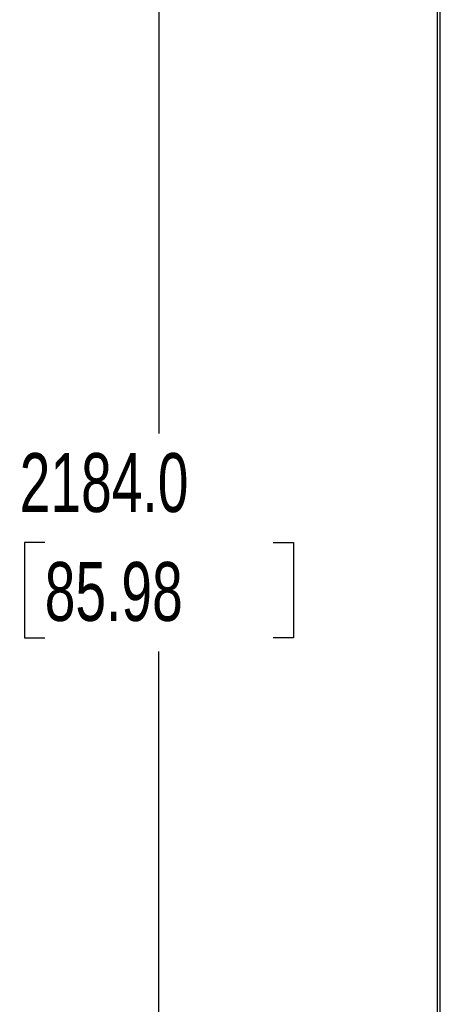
# Model space of a CAD drawing. Header units: millimetres. Extents: x 0 to 5588, y 0 to 4318.
# Tile 3 of 37: x 1628 to 1930, y 2001 to 2709. Entities that reach past the tile are written whole.
import ezdxf

# ---------------------------------------------------------------- set-up
doc = ezdxf.new("R2010")
doc.units = ezdxf.units.MM
doc.header["$LTSCALE"] = 20
doc.layers.add('DIMENSIONS', color=140, linetype='Continuous', lineweight=25)
doc.styles.add('SLDTEXTSTYLE0', font='TXT', dxfattribs={"width": 0.7})
doc.dimstyles.new('SLDDIMSTYLE0', dxfattribs={"dimtxt": 43.160156, "dimasz": 66.04, "dimexe": 0, "dimexo": 0.0625, "dimgap": 10.790039, "dimtad": 0, "dimtih": 1, "dimtoh": 1, "dimdec": 1, "dimrnd": 1e-09, "dimzin": 4, "dimdsep": 46, "dimtxsty": 'SLDTEXTSTYLE0', "dimsah": 1, "dimcen": 0.09, "dimadec": 0, "dimazin": 1, "dimtfac": 1, "dimtdec": 1, "dimtofl": 0, "dimtmove": 0, "dimatfit": 3, "dimfxl": 0, "dimfrac": 2, "dimtolj": 1, "dimtzin": 12, "dimarcsym": 0})

# ---------------------------------------------------------------- blocks, each defined once
blk = doc.blocks.new('_D_1')
at = {"layer": 'DIMENSIONS'}
for p, q in [((1904.78, 3393.24), (1664.65, 3393.24)), ((1728.15, 3393.24), (1728.15, 2411.31)), ((1646.07, 2333.05), (1631.58, 2333.05)), ((1631.58, 2333.05), (1631.58, 2264.46)), ((1810.23, 2333.05), (1824.72, 2333.05)), ((1824.72, 2333.05), (1824.72, 2264.46)), ((1631.58, 2264.46), (1646.07, 2264.46)), ((1824.72, 2264.46), (1810.23, 2264.46)), ((1728.15, 1209.24), (1728.15, 2254.8)), ((1904.78, 1209.24), (1664.65, 1209.24))]:
    blk.add_line(p, q, dxfattribs=at)
for points in [[(1728.15, 3393.24), (1717.99, 3327.2), (1738.31, 3327.2)], [(1728.15, 1209.24), (1738.31, 1275.28), (1717.99, 1275.28)]]:
    blk.add_solid(points, dxfattribs=at)
at = {"layer": 'DIMENSIONS', "char_height": 42.333, "attachment_point": 1, "style": 'SLDTEXTSTYLE0'}
for s, insert in [('2184.0', (1628.12, 2397.29)), ('85.98', (1646.07, 2319.03))]:
    blk.add_mtext(s, dxfattribs=dict(at, insert=insert))

msp = doc.modelspace()

# ---------------------------------------------------------------- linework, layer by layer
for p, q in [((1928.18, 1211.24), (1928.18, 3391.24)), ((1930.18, 1211.24), (1930.18, 3391.24))]:
    msp.add_line(p, q)

# ---------------------------------------------------------------- dimensions: what is measured, and where the dimension line sits
at = {"layer": 'DIMENSIONS'}
dim = msp.add_linear_dim(base=(1728.15, 1209.24), p1=(1930.18, 3393.24), p2=(1930.18, 1209.24), angle=90, dimstyle='SLDDIMSTYLE0', dxfattribs=at)
dim.commit()
dim.dimension.update_dxf_attribs({"geometry": '_D_1', "text_midpoint": (1728.15, 2333.05), "dimtype": 160})

doc.saveas('drawing.dxf')
